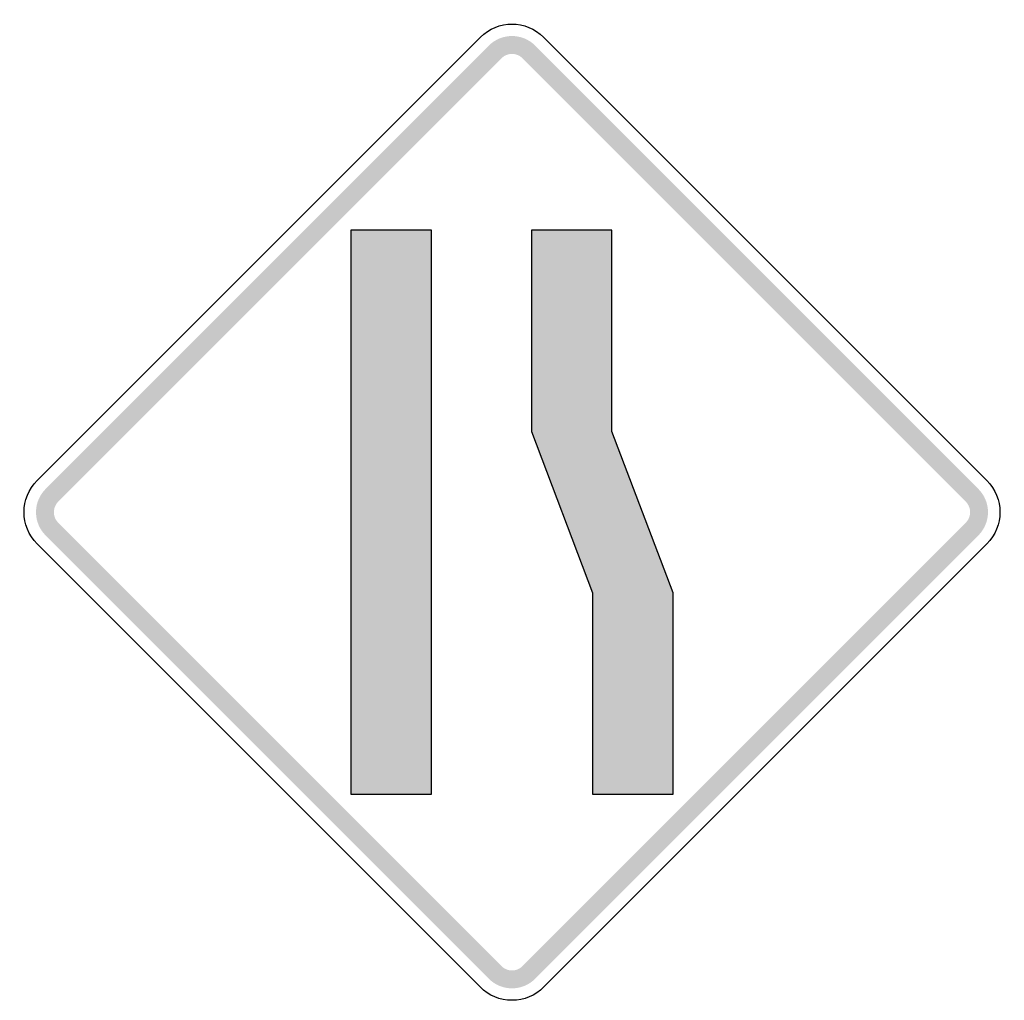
# Model space of a CAD drawing. Header units: inches. Extents: x -25.5 to 25.5, y -25.3 to 25.3.
import ezdxf

# ---------------------------------------------------------------- set-up
doc = ezdxf.new("R2010")
doc.units = ezdxf.units.IN
doc.header["$MEASUREMENT"] = 0

msp = doc.modelspace()

# ---------------------------------------------------------------- hatches: boundary and pattern name
for points in [[(1.2, 24.002), (1.077, 24.114), (0.943, 24.214), (0.8, 24.299), (0.65, 24.37), (0.493, 24.427), (0.331, 24.467), (0.166, 24.491), (0, 24.5), (-0.166, 24.491), (-0.331, 24.467), (-0.493, 24.427), (-0.65, 24.37), (-0.8, 24.299), (-0.943, 24.214), (-1.077, 24.114), (-1.2, 24.002), (-0.546, 23.348), (-0.49, 23.399), (-0.429, 23.444), (-0.364, 23.483), (-0.295, 23.515), (-0.224, 23.54), (-0.151, 23.559), (-0.076, 23.57), (0, 23.574), (0.076, 23.57), (0.15, 23.559), (0.224, 23.54), (0.295, 23.515), (0.364, 23.483), (0.429, 23.444), (0.489, 23.399), (0.546, 23.348), (1.2, 24.002)], [(-23.461, 0.433), (-0.546, 23.348), (-1.2, 24.002), (-24.115, 1.087), (-23.461, 0.433)], [(0.546, 23.348), (23.461, 0.433), (24.115, 1.087), (1.2, 24.002), (0.546, 23.348)], [(-8.333, 14.47), (-8.333, -14.696), (-4.167, -14.696), (-4.167, 14.47), (-8.333, 14.47)], [(4.167, -14.696), (8.333, -14.696), (8.333, -4.28), (5.17, 4.054), (5.17, 14.47), (1.003, 14.47), (1.003, 4.054), (4.167, -4.28), (4.167, -14.696)], [(-24.115, 1.087), (-24.221, 0.971), (-24.316, 0.846), (-24.398, 0.713), (-24.468, 0.573), (-24.525, 0.426), (-24.568, 0.276), (-24.596, 0.122), (-24.611, -0.035), (-24.611, -0.191), (-24.596, -0.347), (-24.568, -0.502), (-24.525, -0.652), (-24.468, -0.799), (-24.398, -0.939), (-24.316, -1.072), (-24.221, -1.197), (-24.115, -1.313), (-23.461, -0.659), (-23.509, -0.606), (-23.552, -0.549), (-23.589, -0.488), (-23.621, -0.425), (-23.647, -0.358), (-23.666, -0.29), (-23.679, -0.22), (-23.686, -0.149), (-23.686, -0.077), (-23.679, -0.006), (-23.666, 0.064), (-23.647, 0.132), (-23.621, 0.199), (-23.589, 0.262), (-23.552, 0.323), (-23.509, 0.38), (-23.461, 0.433), (-24.115, 1.087)], [(24.115, -1.313), (24.227, -1.19), (24.326, -1.056), (24.412, -0.913), (24.483, -0.763), (24.539, -0.606), (24.58, -0.444), (24.604, -0.279), (24.613, -0.113), (24.604, 0.053), (24.58, 0.218), (24.539, 0.38), (24.483, 0.537), (24.412, 0.687), (24.326, 0.83), (24.227, 0.964), (24.115, 1.087), (23.461, 0.433), (23.512, 0.377), (23.557, 0.316), (23.596, 0.251), (23.628, 0.182), (23.653, 0.111), (23.672, 0.038), (23.683, -0.037), (23.687, -0.113), (23.683, -0.189), (23.672, -0.263), (23.653, -0.337), (23.628, -0.408), (23.596, -0.477), (23.557, -0.542), (23.512, -0.602), (23.461, -0.659), (24.115, -1.313)], [(-0.546, -23.574), (-23.461, -0.659), (-24.115, -1.313), (-1.2, -24.228), (-0.546, -23.574)], [(23.461, -0.659), (0.546, -23.574), (1.2, -24.228), (24.115, -1.313), (23.461, -0.659)], [(-1.2, -24.228), (-1.077, -24.34), (-0.943, -24.439), (-0.8, -24.525), (-0.65, -24.596), (-0.493, -24.652), (-0.331, -24.693), (-0.166, -24.717), (0, -24.726), (0.166, -24.717), (0.331, -24.693), (0.493, -24.652), (0.65, -24.596), (0.8, -24.525), (0.943, -24.439), (1.077, -24.34), (1.2, -24.228), (0.546, -23.574), (0.489, -23.625), (0.429, -23.67), (0.364, -23.709), (0.295, -23.741), (0.224, -23.766), (0.15, -23.785), (0.076, -23.796), (0, -23.8), (-0.076, -23.796), (-0.151, -23.785), (-0.224, -23.766), (-0.295, -23.741), (-0.364, -23.709), (-0.429, -23.67), (-0.49, -23.625), (-0.546, -23.574), (-1.2, -24.228)]]:
    msp.add_hatch(color=7).paths.add_polyline_path(points)

# ---------------------------------------------------------------- linework, layer by layer
at = {"color": 7}
for points in [[(-24.552, 1.524), (-1.637, 24.439)], [(1.637, 24.439), (24.552, 1.524)], [(-1.637, -24.665), (-24.552, -1.75)], [(24.552, -1.75), (1.637, -24.665)]]:
    msp.add_lwpolyline(points, dxfattribs=at)
for points in [[(-8.333, 14.47), (-8.333, -14.696), (-4.167, -14.696), (-4.167, 14.47), (-8.333, 14.47)], [(4.167, -14.696), (8.333, -14.696), (8.333, -4.28), (5.17, 4.054), (5.17, 14.47), (1.003, 14.47), (1.003, 4.054), (4.167, -4.28), (4.167, -14.696)]]:
    msp.add_lwpolyline(points, close=True, dxfattribs=at)
for points in [[(-1.637, 24.439), (-0.733, 25.343), (0.733, 25.343), (1.637, 24.439)], [(-24.552, -1.75), (-25.456, -0.846), (-25.456, 0.62), (-24.552, 1.524)], [(24.552, 1.524), (25.456, 0.62), (25.456, -0.846), (24.552, -1.75)]]:
    msp.add_open_spline(points, degree=3, dxfattribs=at)
msp.add_open_spline([(1.637, -24.665), (1.203, -25.099), (0.614, -25.343), (0, -25.343), (-0.614, -25.343), (-1.203, -25.099), (-1.637, -24.665)], degree=3, knots=[0, 0, 0, 0, 1, 1, 1, 2, 2, 2, 2], dxfattribs=at)

doc.saveas('drawing.dxf')
